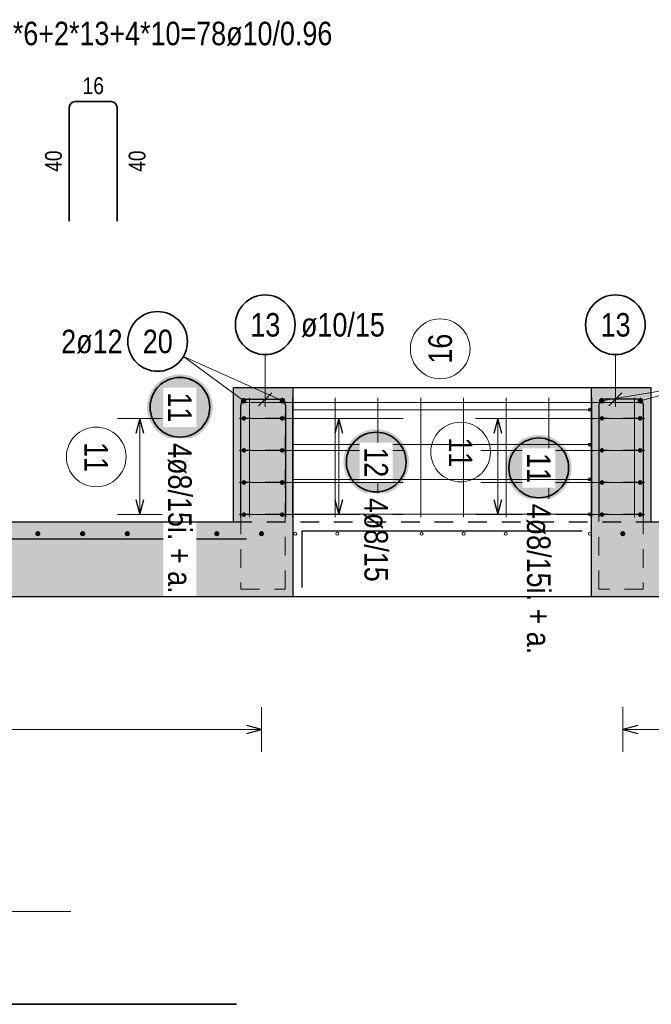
# Model space of a CAD drawing. Header units: millimetres. Extents: x -50 to 89, y -23 to 66.
# Tile 57 of 60: x 69.51 to 73.74, y 25.36 to 31.95. Entities that reach past the tile are written whole.
import ezdxf

# ---------------------------------------------------------------- set-up
doc = ezdxf.new("R2010")
doc.units = ezdxf.units.MM
doc.linetypes.add('HIDDEN', pattern=[0.375, 0.25, -0.125])
for name, color, linetype, lineweight in [('Achsen', 7, 'Continuous', 20), ('Bewehrung obere', 7, 'Continuous', 20), ('Geschnittene Kanten', 7, 'Continuous', 20), ('nplo Bewehrung', 7, 'Continuous', 20), ('Schraffuren', 7, 'Continuous', 20)]:
    doc.layers.add(name, color=color, linetype=linetype, lineweight=lineweight)
doc.styles.add('Arial Narrow', font='ARIALN.TTF')

msp = doc.modelspace()

# ---------------------------------------------------------------- hatches: boundary and pattern name
at = {"layer": 'Bewehrung obere', "lineweight": 25, "true_color": 0xffffff}
for points in [[(70.803252, 29.357938), (70.803118, 29.365616), (70.802716, 29.373284), (70.802047, 29.380934), (70.801111, 29.388556), (70.799909, 29.396141), (70.798444, 29.403679), (70.796717, 29.411161), (70.794729, 29.418578), (70.792484, 29.425922), (70.789984, 29.433182), (70.787232, 29.440351), (70.784232, 29.44742), (70.780986, 29.45438), (70.7775, 29.461222), (70.773777, 29.467938), (70.769822, 29.47452), (70.76564, 29.48096), (70.761235, 29.487251), (70.756614, 29.493384), (70.751782, 29.499351), (70.746744, 29.505147), (70.741507, 29.510763), (70.736077, 29.516193), (70.73046, 29.52143), (70.724665, 29.526468), (70.718697, 29.5313), (70.712564, 29.535922), (70.706274, 29.540326), (70.699834, 29.544509), (70.693252, 29.548464), (70.686535, 29.552186), (70.679693, 29.555673), (70.672734, 29.558918), (70.665665, 29.561918), (70.658496, 29.56467), (70.651235, 29.56717), (70.643892, 29.569416), (70.636475, 29.571403), (70.628992, 29.57313), (70.621454, 29.574596), (70.61387, 29.575797), (70.606248, 29.576733), (70.598598, 29.577402), (70.59093, 29.577804), (70.583252, 29.577938), (70.575574, 29.577804), (70.567905, 29.577402), (70.560255, 29.576733), (70.552634, 29.575797), (70.545049, 29.574596), (70.537511, 29.57313), (70.530029, 29.571403), (70.522612, 29.569416), (70.515268, 29.56717), (70.508007, 29.56467), (70.500838, 29.561918), (70.49377, 29.558918), (70.48681, 29.555673), (70.479968, 29.552186), (70.473252, 29.548464), (70.46667, 29.544509), (70.460229, 29.540326), (70.453939, 29.535922), (70.447806, 29.5313), (70.441838, 29.526468), (70.436043, 29.52143), (70.430427, 29.516193), (70.424997, 29.510763), (70.41976, 29.505147), (70.414722, 29.499351), (70.409889, 29.493384), (70.405268, 29.487251), (70.400863, 29.48096), (70.396681, 29.47452), (70.392726, 29.467938), (70.389003, 29.461222), (70.385517, 29.45438), (70.382272, 29.44742), (70.379271, 29.440351), (70.376519, 29.433182), (70.374019, 29.425922), (70.371774, 29.418578), (70.369787, 29.411161), (70.368059, 29.403679), (70.366594, 29.396141), (70.365393, 29.388556), (70.364457, 29.380934), (70.363788, 29.373284), (70.363386, 29.365616), (70.363252, 29.357938), (70.363386, 29.35026), (70.363788, 29.342592), (70.364457, 29.334942), (70.365393, 29.32732), (70.366594, 29.319735), (70.368059, 29.312197), (70.369787, 29.304715), (70.371774, 29.297298), (70.374019, 29.289954), (70.376519, 29.282694), (70.379271, 29.275525), (70.382272, 29.268456), (70.385517, 29.261496), (70.389003, 29.254654), (70.392726, 29.247938), (70.396681, 29.241356), (70.400863, 29.234916), (70.405268, 29.228625), (70.409889, 29.222492), (70.414722, 29.216525), (70.41976, 29.210729), (70.424997, 29.205113), (70.430427, 29.199683), (70.436043, 29.194446), (70.441838, 29.189408), (70.447806, 29.184576), (70.453939, 29.179954), (70.460229, 29.17555), (70.46667, 29.171367), (70.473252, 29.167412), (70.479968, 29.16369), (70.48681, 29.160203), (70.49377, 29.156958), (70.500838, 29.153958), (70.508007, 29.151206), (70.515268, 29.148706), (70.522612, 29.14646), (70.530029, 29.144473), (70.537511, 29.142746), (70.545049, 29.14128), (70.552634, 29.140079), (70.560255, 29.139143), (70.567905, 29.138474), (70.575574, 29.138072), (70.583252, 29.137938), (70.59093, 29.138072), (70.598598, 29.138474), (70.606248, 29.139143), (70.61387, 29.140079), (70.621454, 29.14128), (70.628992, 29.142746), (70.636475, 29.144473), (70.643892, 29.14646), (70.651235, 29.148706), (70.658496, 29.151206), (70.665665, 29.153958), (70.672734, 29.156958), (70.679693, 29.160203), (70.686535, 29.16369), (70.693252, 29.167412), (70.699834, 29.171367), (70.706274, 29.17555), (70.712564, 29.179954), (70.718697, 29.184576), (70.724665, 29.189408), (70.73046, 29.194446), (70.736077, 29.199683), (70.741507, 29.205113), (70.746744, 29.210729), (70.751782, 29.216525), (70.756614, 29.222492), (70.761235, 29.228625), (70.76564, 29.234916), (70.769822, 29.241356), (70.773777, 29.247938), (70.7775, 29.254654), (70.780986, 29.261496), (70.784232, 29.268456), (70.787232, 29.275525), (70.789984, 29.282694), (70.792484, 29.289954), (70.794729, 29.297298), (70.796717, 29.304715), (70.798444, 29.312197), (70.799909, 29.319735), (70.801111, 29.32732), (70.802047, 29.334942), (70.802716, 29.342592)], [(72.119097, 28.990852), (72.118963, 28.99853), (72.118561, 29.006199), (72.117891, 29.013849), (72.116956, 29.02147), (72.115754, 29.029055), (72.114289, 29.036593), (72.112562, 29.044075), (72.110574, 29.051493), (72.108329, 29.058836), (72.105829, 29.066097), (72.103077, 29.073266), (72.100077, 29.080334), (72.096831, 29.087294), (72.093345, 29.094136), (72.089622, 29.100852), (72.085667, 29.107435), (72.081485, 29.113875), (72.07708, 29.120165), (72.072459, 29.126298), (72.067626, 29.132266), (72.062589, 29.138061), (72.057351, 29.143677), (72.051921, 29.149107), (72.046305, 29.154344), (72.04051, 29.159382), (72.034542, 29.164215), (72.028409, 29.168836), (72.022119, 29.173241), (72.015679, 29.177423), (72.009097, 29.181378), (72.00238, 29.185101), (71.995538, 29.188587), (71.988579, 29.191832), (71.98151, 29.194833), (71.974341, 29.197585), (71.96708, 29.200085), (71.959737, 29.20233), (71.952319, 29.204317), (71.944837, 29.206045), (71.937299, 29.20751), (71.929715, 29.208711), (71.922093, 29.209647), (71.914443, 29.210316), (71.906775, 29.210718), (71.899097, 29.210852), (71.891419, 29.210718), (71.88375, 29.210316), (71.8761, 29.209647), (71.868479, 29.208711), (71.860894, 29.20751), (71.853356, 29.206045), (71.845874, 29.204317), (71.838456, 29.20233), (71.831113, 29.200085), (71.823852, 29.197585), (71.816683, 29.194833), (71.809615, 29.191832), (71.802655, 29.188587), (71.795813, 29.185101), (71.789097, 29.181378), (71.782514, 29.177423), (71.776074, 29.173241), (71.769784, 29.168836), (71.763651, 29.164215), (71.757683, 29.159382), (71.751888, 29.154344), (71.746272, 29.149107), (71.740842, 29.143677), (71.735605, 29.138061), (71.730567, 29.132266), (71.725734, 29.126298), (71.721113, 29.120165), (71.716708, 29.113875), (71.712526, 29.107435), (71.708571, 29.100852), (71.704848, 29.094136), (71.701362, 29.087294), (71.698117, 29.080334), (71.695116, 29.073266), (71.692364, 29.066097), (71.689864, 29.058836), (71.687619, 29.051493), (71.685632, 29.044075), (71.683904, 29.036593), (71.682439, 29.029055), (71.681238, 29.02147), (71.680302, 29.013849), (71.679633, 29.006199), (71.679231, 28.99853), (71.679097, 28.990852), (71.679231, 28.983174), (71.679633, 28.975506), (71.680302, 28.967856), (71.681238, 28.960234), (71.682439, 28.95265), (71.683904, 28.945112), (71.685632, 28.937629), (71.687619, 28.930212), (71.689864, 28.922869), (71.692364, 28.915608), (71.695116, 28.908439), (71.698117, 28.90137), (71.701362, 28.894411), (71.704848, 28.887569), (71.708571, 28.880852), (71.712526, 28.87427), (71.716708, 28.86783), (71.721113, 28.86154), (71.725734, 28.855407), (71.730567, 28.849439), (71.735605, 28.843644), (71.740842, 28.838027), (71.746272, 28.832598), (71.751888, 28.82736), (71.757683, 28.822323), (71.763651, 28.81749), (71.769784, 28.812869), (71.776074, 28.808464), (71.782514, 28.804282), (71.789097, 28.800327), (71.795813, 28.796604), (71.802655, 28.793118), (71.809615, 28.789872), (71.816683, 28.786872), (71.823852, 28.78412), (71.831113, 28.78162), (71.838456, 28.779375), (71.845874, 28.777387), (71.853356, 28.77566), (71.860894, 28.774195), (71.868479, 28.772993), (71.8761, 28.772057), (71.88375, 28.771388), (71.891419, 28.770986), (71.899097, 28.770852), (71.906775, 28.770986), (71.914443, 28.771388), (71.922093, 28.772057), (71.929715, 28.772993), (71.937299, 28.774195), (71.944837, 28.77566), (71.952319, 28.777387), (71.959737, 28.779375), (71.96708, 28.78162), (71.974341, 28.78412), (71.98151, 28.786872), (71.988579, 28.789872), (71.995538, 28.793118), (72.00238, 28.796604), (72.009097, 28.800327), (72.015679, 28.804282), (72.022119, 28.808464), (72.028409, 28.812869), (72.034542, 28.81749), (72.04051, 28.822323), (72.046305, 28.82736), (72.051921, 28.832598), (72.057351, 28.838027), (72.062589, 28.843644), (72.067626, 28.849439), (72.072459, 28.855407), (72.07708, 28.86154), (72.081485, 28.86783), (72.085667, 28.87427), (72.089622, 28.880852), (72.093345, 28.887569), (72.096831, 28.894411), (72.100077, 28.90137), (72.103077, 28.908439), (72.105829, 28.915608), (72.108329, 28.922869), (72.110574, 28.930212), (72.112562, 28.937629), (72.114289, 28.945112), (72.115754, 28.95265), (72.116956, 28.960234), (72.117891, 28.967856), (72.118561, 28.975506)], [(73.209174, 28.952063), (73.20904, 28.95974), (73.208638, 28.967409), (73.207969, 28.975059), (73.207033, 28.982681), (73.205832, 28.990265), (73.204366, 28.997803), (73.202639, 29.005285), (73.200652, 29.012703), (73.198406, 29.020046), (73.195906, 29.027307), (73.193154, 29.034476), (73.190154, 29.041545), (73.186909, 29.048504), (73.183422, 29.055346), (73.1797, 29.062063), (73.175745, 29.068645), (73.171562, 29.075085), (73.167158, 29.081375), (73.162536, 29.087508), (73.157704, 29.093476), (73.152666, 29.099271), (73.147429, 29.104887), (73.141999, 29.110317), (73.136383, 29.115554), (73.130587, 29.120592), (73.124619, 29.125425), (73.118487, 29.130046), (73.112196, 29.134451), (73.105756, 29.138633), (73.099174, 29.142588), (73.092458, 29.146311), (73.085616, 29.149797), (73.078656, 29.153043), (73.071587, 29.156043), (73.064418, 29.158795), (73.057158, 29.161295), (73.049814, 29.16354), (73.042397, 29.165528), (73.034915, 29.167255), (73.027377, 29.16872), (73.019792, 29.169921), (73.01217, 29.170857), (73.00452, 29.171527), (72.996852, 29.171928), (72.989174, 29.172063), (72.981496, 29.171928), (72.973828, 29.171527), (72.966178, 29.170857), (72.958556, 29.169921), (72.950971, 29.16872), (72.943433, 29.167255), (72.935951, 29.165528), (72.928534, 29.16354), (72.92119, 29.161295), (72.91393, 29.158795), (72.90676, 29.156043), (72.899692, 29.153043), (72.892732, 29.149797), (72.88589, 29.146311), (72.879174, 29.142588), (72.872592, 29.138633), (72.866151, 29.134451), (72.859861, 29.130046), (72.853728, 29.125425), (72.847761, 29.120592), (72.841965, 29.115554), (72.836349, 29.110317), (72.830919, 29.104887), (72.825682, 29.099271), (72.820644, 29.093476), (72.815812, 29.087508), (72.81119, 29.081375), (72.806786, 29.075085), (72.802603, 29.068645), (72.798648, 29.062063), (72.794925, 29.055346), (72.791439, 29.048504), (72.788194, 29.041545), (72.785193, 29.034476), (72.782442, 29.027307), (72.779942, 29.020046), (72.777696, 29.012703), (72.775709, 29.005285), (72.773981, 28.997803), (72.772516, 28.990265), (72.771315, 28.982681), (72.770379, 28.975059), (72.76971, 28.967409), (72.769308, 28.95974), (72.769174, 28.952063), (72.769308, 28.944385), (72.76971, 28.936716), (72.770379, 28.929066), (72.771315, 28.921444), (72.772516, 28.91386), (72.773981, 28.906322), (72.775709, 28.89884), (72.777696, 28.891422), (72.779942, 28.884079), (72.782442, 28.876818), (72.785193, 28.869649), (72.788194, 28.86258), (72.791439, 28.855621), (72.794925, 28.848779), (72.798648, 28.842063), (72.802603, 28.83548), (72.806786, 28.82904), (72.81119, 28.82275), (72.815812, 28.816617), (72.820644, 28.810649), (72.825682, 28.804854), (72.830919, 28.799238), (72.836349, 28.793808), (72.841965, 28.788571), (72.847761, 28.783533), (72.853728, 28.7787), (72.859861, 28.774079), (72.866151, 28.769674), (72.872592, 28.765492), (72.879174, 28.761537), (72.88589, 28.757814), (72.892732, 28.754328), (72.899692, 28.751082), (72.90676, 28.748082), (72.91393, 28.74533), (72.92119, 28.74283), (72.928534, 28.740585), (72.935951, 28.738597), (72.943433, 28.73687), (72.950971, 28.735405), (72.958556, 28.734204), (72.966178, 28.733268), (72.973828, 28.732598), (72.981496, 28.732197), (72.989174, 28.732063), (72.996852, 28.732197), (73.00452, 28.732598), (73.01217, 28.733268), (73.019792, 28.734204), (73.027377, 28.735405), (73.034915, 28.73687), (73.042397, 28.738597), (73.049814, 28.740585), (73.057158, 28.74283), (73.064418, 28.74533), (73.071587, 28.748082), (73.078656, 28.751082), (73.085616, 28.754328), (73.092458, 28.757814), (73.099174, 28.761537), (73.105756, 28.765492), (73.112196, 28.769674), (73.118487, 28.774079), (73.124619, 28.7787), (73.130587, 28.783533), (73.136383, 28.788571), (73.141999, 28.793808), (73.147429, 28.799238), (73.152666, 28.804854), (73.157704, 28.810649), (73.162536, 28.816617), (73.167158, 28.82275), (73.171562, 28.82904), (73.175745, 28.83548), (73.1797, 28.842063), (73.183422, 28.848779), (73.186909, 28.855621), (73.190154, 28.86258), (73.193154, 28.869649), (73.195906, 28.876818), (73.198406, 28.884079), (73.200652, 28.891422), (73.202639, 28.89884), (73.204366, 28.906322), (73.205832, 28.91386), (73.207033, 28.921444), (73.207969, 28.929066), (73.208638, 28.936716)]]:
    msp.add_hatch(color=7, dxfattribs=at).paths.add_polyline_path(points)
at = {"layer": 'Schraffuren', "lineweight": 13, "true_color": 0xd7ffd7}
for points in [[(71.340801, 28.591278), (71.340801, 29.491278), (70.940801, 29.491278), (70.940801, 28.591278)], [(73.740801, 28.591278), (73.740801, 29.491278), (73.340801, 29.491278), (73.340801, 28.591278)], [(71.340801, 28.091278), (71.340801, 28.591278), (65.721656, 28.591278), (65.721656, 28.091278)], [(78.189846, 28.091278), (78.189846, 28.591278), (73.340801, 28.591278), (73.340801, 28.091278)]]:
    msp.add_hatch(color=254, dxfattribs=at).paths.add_polyline_path(points)

# ---------------------------------------------------------------- linework, layer by layer
at = {"color": 3, "linetype": 'Continuous', "lineweight": 25}
msp.add_line((71.340801, 29.491278), (73.340801, 29.491278), dxfattribs=at)
at = {"color": 5, "linetype": 'Continuous', "lineweight": 18}
msp.add_line((65.302456, 25.979637), (69.852939, 25.979637), dxfattribs=at)
at = {"color": 9, "linetype": 'Continuous', "lineweight": 0}
msp.add_circle((73.340801, 28.561278), 0.00222, dxfattribs=at)
at = {"layer": 'Achsen', "color": 5, "linetype": 'Continuous', "lineweight": 18, "ltscale": 0.5}
for p, q in [((71.010801, 29.401278), (70.606979, 29.698844)), ((71.270801, 29.401278), (70.606979, 29.698844)), ((73.410801, 29.401278), (74.058402, 29.509191)), ((73.670801, 29.401278), (74.058402, 29.509191))]:
    msp.add_line(p, q, dxfattribs=at)
at = {"layer": 'Achsen', "color": 9, "linetype": 'Continuous', "lineweight": 0, "ltscale": 0.5}
for p, q in [((71.340801, 29.341278), (73.340801, 29.341278)), ((71.340801, 29.107945), (73.340801, 29.107945))]:
    msp.add_line(p, q, dxfattribs=at)
at = {"layer": 'Achsen', "color": 3, "linetype": 'Continuous', "lineweight": 25}
msp.add_line((71.400801, 28.531278), (71.400801, 28.151278), dxfattribs=at)
at = {"layer": 'Achsen', "color": 2, "linetype": 'Continuous', "lineweight": 35, "ltscale": 0.5}
msp.add_circle((70.433742, 29.798789), 0.2, dxfattribs=at)
at = {"layer": 'Achsen', "color": 9, "linetype": 'Continuous', "lineweight": 0, "ltscale": 0.5}
msp.add_circle((72.328051, 29.749201), 0.2, dxfattribs=at)
at = {"layer": 'Achsen', "color": 4, "linetype": 'Continuous', "lineweight": 50, "ltscale": 0.5}
for centre, radius in [((71.010801, 29.401278), 0.012), ((71.010801, 29.401278), 0.012), ((71.270801, 29.401278), 0.012), ((71.270801, 29.401278), 0.012), ((73.410801, 29.401278), 0.012), ((73.410801, 29.401278), 0.012), ((73.670801, 29.401278), 0.012), ((73.670801, 29.401278), 0.012), ((71.010801, 29.401278), 0.0108), ((71.010801, 29.401278), 0.0084), ((71.010801, 29.401278), 0.006), ((71.010801, 29.401278), 0.0036), ((71.010801, 29.401278), 0.0012), ((71.270801, 29.401278), 0.0108), ((71.270801, 29.401278), 0.0084), ((71.270801, 29.401278), 0.006), ((71.270801, 29.401278), 0.0036), ((71.270801, 29.401278), 0.0012), ((73.410801, 29.401278), 0.0108), ((73.410801, 29.401278), 0.0084), ((73.410801, 29.401278), 0.006), ((73.410801, 29.401278), 0.0036), ((73.410801, 29.401278), 0.0012), ((73.670801, 29.401278), 0.0108), ((73.670801, 29.401278), 0.0084), ((73.670801, 29.401278), 0.006), ((73.670801, 29.401278), 0.0036), ((73.670801, 29.401278), 0.0012)]:
    msp.add_circle(centre, radius, dxfattribs=at)
at = {"layer": 'Bewehrung obere', "color": 2, "linetype": 'Continuous', "lineweight": 35, "ltscale": 0.5}
for p, q in [((69.881568, 31.405461), (70.121568, 31.405461)), ((69.841568, 30.605461), (69.841568, 31.365461)), ((70.161568, 31.365461), (70.161568, 30.605461))]:
    msp.add_line(p, q, dxfattribs=at)
at = {"layer": 'Bewehrung obere', "color": 5, "linetype": 'Continuous', "lineweight": 18, "ltscale": 0.5}
for p, q in [((71.155098, 29.710279), (71.155098, 29.361278)), ((73.502782, 29.710279), (73.502782, 29.361278)), ((70.464243, 29.283278), (70.164243, 29.283278)), ((70.314243, 29.283278), (70.314243, 28.639278)), ((71.799097, 29.283277), (71.499097, 29.283277)), ((71.649097, 28.639278), (71.649097, 29.283277)), ((72.864243, 29.283278), (72.564243, 29.283278)), ((72.714243, 29.283278), (72.714243, 28.639278)), ((70.164243, 28.639278), (70.464243, 28.639278)), ((71.499097, 28.639278), (71.799097, 28.639278)), ((72.564243, 28.639278), (72.864243, 28.639278)), ((71.130798, 27.05), (71.130798, 27.35)), ((73.552467, 27.35), (73.552467, 27.05)), ((66.331656, 27.2), (71.130798, 27.2)), ((73.552467, 27.2), (75.247481, 27.2))]:
    msp.add_line(p, q, dxfattribs=at)
at = {"layer": 'Bewehrung obere', "color": 3, "linetype": 'Continuous', "lineweight": 25, "ltscale": 0.5}
for p, q in [((71.110903, 29.367084), (71.199292, 29.455472)), ((73.458588, 29.367084), (73.546976, 29.455472)), ((70.990801, 28.621278), (70.990801, 29.371278)), ((71.030801, 29.411278), (71.250801, 29.411278)), ((71.290801, 29.371278), (71.290801, 28.621278)), ((73.390801, 29.371278), (73.390801, 28.621278)), ((73.650801, 29.411278), (73.430801, 29.411278)), ((73.690801, 28.621278), (73.690801, 29.371278)), ((70.314243, 29.283278), (70.287448, 29.183278)), ((70.341038, 29.183278), (70.314243, 29.283278)), ((71.649097, 29.283277), (71.622302, 29.183277)), ((71.675892, 29.183277), (71.649097, 29.283277)), ((72.714243, 29.283278), (72.687448, 29.183278)), ((72.741038, 29.183278), (72.714243, 29.283278)), ((70.287448, 28.739278), (70.314243, 28.639278)), ((70.314243, 28.639278), (70.341038, 28.739278)), ((71.622302, 28.739278), (71.649097, 28.639278)), ((71.649097, 28.639278), (71.675892, 28.739278)), ((72.687448, 28.739278), (72.714243, 28.639278)), ((72.714243, 28.639278), (72.741038, 28.739278)), ((66.390196, 28.477529), (71.030196, 28.477529)), ((71.130798, 27.2), (71.030798, 27.226795)), ((71.030798, 27.173205), (71.130798, 27.2)), ((73.652467, 27.226795), (73.552467, 27.2)), ((73.552467, 27.2), (73.652467, 27.173205))]:
    msp.add_line(p, q, dxfattribs=at)
at = {"layer": 'Bewehrung obere', "color": 3, "linetype": 'HIDDEN', "lineweight": 25, "ltscale": 0.5}
for p, q in [((71.280801, 29.283277), (71.000801, 29.283277)), ((73.680801, 29.283277), (73.400801, 29.283277)), ((71.280801, 29.068611), (71.000801, 29.068611)), ((73.680801, 29.068611), (73.400801, 29.068611)), ((71.280801, 28.853944), (71.000801, 28.853944)), ((73.680801, 28.853944), (73.400801, 28.853944)), ((71.280801, 28.639278), (71.000801, 28.639278)), ((73.680801, 28.639278), (73.400801, 28.639278))]:
    msp.add_line(p, q, dxfattribs=at)
at = {"layer": 'Bewehrung obere', "color": 2, "linetype": 'Continuous', "lineweight": 35, "ltscale": 0.5}
for centre in [(71.155098, 29.910279), (73.502782, 29.910279), (70.583252, 29.357938), (71.899097, 28.990852), (72.989174, 28.952063)]:
    msp.add_circle(centre, 0.2, dxfattribs=at)
at = {"layer": 'Bewehrung obere', "color": 4, "linetype": 'Continuous', "lineweight": 50, "ltscale": 0.5}
for centre, radius in [((71.012801, 29.283278), 0.008), ((71.012801, 29.283278), 0.008), ((71.012801, 29.283278), 0.0072), ((71.012801, 29.283278), 0.0056), ((71.012801, 29.283278), 0.004), ((71.012801, 29.283278), 0.0024), ((71.012801, 29.283278), 0.0008), ((71.268801, 29.283278), 0.008), ((71.268801, 29.283278), 0.008), ((71.268801, 29.283278), 0.0072), ((71.268801, 29.283278), 0.0056), ((71.268801, 29.283278), 0.004), ((71.268801, 29.283278), 0.0024), ((71.268801, 29.283278), 0.0008), ((73.412801, 29.283278), 0.008), ((73.412801, 29.283278), 0.008), ((73.412801, 29.283278), 0.0072), ((73.412801, 29.283278), 0.0056), ((73.412801, 29.283278), 0.004), ((73.412801, 29.283278), 0.0024), ((73.412801, 29.283278), 0.0008), ((73.668801, 29.283278), 0.008), ((73.668801, 29.283278), 0.008), ((73.668801, 29.283278), 0.0072), ((73.668801, 29.283278), 0.0056), ((73.668801, 29.283278), 0.004), ((73.668801, 29.283278), 0.0024), ((73.668801, 29.283278), 0.0008), ((71.012801, 29.068611), 0.008), ((71.012801, 29.068611), 0.008), ((71.012801, 29.068611), 0.0072), ((71.012801, 29.068611), 0.0056), ((71.012801, 29.068611), 0.004), ((71.012801, 29.068611), 0.0024), ((71.012801, 29.068611), 0.0008), ((71.268801, 29.068611), 0.008), ((71.268801, 29.068611), 0.008), ((71.268801, 29.068611), 0.0072), ((71.268801, 29.068611), 0.0056), ((71.268801, 29.068611), 0.004), ((71.268801, 29.068611), 0.0024), ((71.268801, 29.068611), 0.0008), ((73.412801, 29.068611), 0.008), ((73.412801, 29.068611), 0.008), ((73.412801, 29.068611), 0.0072), ((73.412801, 29.068611), 0.0056), ((73.412801, 29.068611), 0.004), ((73.412801, 29.068611), 0.0024), ((73.412801, 29.068611), 0.0008), ((73.668801, 29.068611), 0.008), ((73.668801, 29.068611), 0.008), ((73.668801, 29.068611), 0.0072), ((73.668801, 29.068611), 0.0056), ((73.668801, 29.068611), 0.004), ((73.668801, 29.068611), 0.0024), ((73.668801, 29.068611), 0.0008), ((71.012801, 28.853945), 0.008), ((71.012801, 28.853945), 0.008), ((71.012801, 28.853945), 0.0072), ((71.012801, 28.853945), 0.0056), ((71.012801, 28.853945), 0.004), ((71.012801, 28.853945), 0.0024), ((71.012801, 28.853945), 0.0008), ((71.268801, 28.853945), 0.008), ((71.268801, 28.853945), 0.008), ((71.268801, 28.853945), 0.0072), ((71.268801, 28.853945), 0.0056), ((71.268801, 28.853945), 0.004), ((71.268801, 28.853945), 0.0024), ((71.268801, 28.853945), 0.0008), ((73.412801, 28.853945), 0.008), ((73.412801, 28.853945), 0.008), ((73.412801, 28.853945), 0.0072), ((73.412801, 28.853945), 0.0056), ((73.412801, 28.853945), 0.004), ((73.412801, 28.853945), 0.0024), ((73.412801, 28.853945), 0.0008), ((73.668801, 28.853945), 0.008), ((73.668801, 28.853945), 0.008), ((73.668801, 28.853945), 0.0072), ((73.668801, 28.853945), 0.0056), ((73.668801, 28.853945), 0.004), ((73.668801, 28.853945), 0.0024), ((73.668801, 28.853945), 0.0008), ((71.012801, 28.639278), 0.008), ((71.012801, 28.639278), 0.008), ((71.012801, 28.639278), 0.0072), ((71.012801, 28.639278), 0.0056), ((71.012801, 28.639278), 0.004), ((71.012801, 28.639278), 0.0024), ((71.012801, 28.639278), 0.0008), ((71.268801, 28.639278), 0.008), ((71.268801, 28.639278), 0.008), ((71.268801, 28.639278), 0.0072), ((71.268801, 28.639278), 0.0056), ((71.268801, 28.639278), 0.004), ((71.268801, 28.639278), 0.0024), ((71.268801, 28.639278), 0.0008), ((73.412801, 28.639278), 0.008), ((73.412801, 28.639278), 0.008), ((73.412801, 28.639278), 0.0072), ((73.412801, 28.639278), 0.0056), ((73.412801, 28.639278), 0.004), ((73.412801, 28.639278), 0.0024), ((73.412801, 28.639278), 0.0008), ((73.668801, 28.639278), 0.008), ((73.668801, 28.639278), 0.008), ((73.668801, 28.639278), 0.0072), ((73.668801, 28.639278), 0.0056), ((73.668801, 28.639278), 0.004), ((73.668801, 28.639278), 0.0024), ((73.668801, 28.639278), 0.0008), ((69.631066, 28.511278), 0.01), ((69.631066, 28.511278), 0.01), ((69.631066, 28.511278), 0.009), ((69.631066, 28.511278), 0.007), ((69.631066, 28.511278), 0.005), ((69.631066, 28.511278), 0.003), ((69.631066, 28.511278), 0.001), ((69.931012, 28.511278), 0.01), ((69.931012, 28.511278), 0.01), ((69.931012, 28.511278), 0.009), ((69.931012, 28.511278), 0.007), ((69.931012, 28.511278), 0.005), ((69.931012, 28.511278), 0.003), ((69.931012, 28.511278), 0.001), ((70.230959, 28.511278), 0.01), ((70.230959, 28.511278), 0.01), ((70.230959, 28.511278), 0.009), ((70.230959, 28.511278), 0.007), ((70.230959, 28.511278), 0.005), ((70.230959, 28.511278), 0.003), ((70.230959, 28.511278), 0.001), ((70.530905, 28.511278), 0.01), ((70.530905, 28.511278), 0.01), ((70.530905, 28.511278), 0.009), ((70.530905, 28.511278), 0.007), ((70.530905, 28.511278), 0.005), ((70.530905, 28.511278), 0.003), ((70.530905, 28.511278), 0.001), ((70.830851, 28.511278), 0.01), ((70.830851, 28.511278), 0.01), ((70.830851, 28.511278), 0.009), ((70.830851, 28.511278), 0.007), ((70.830851, 28.511278), 0.005), ((70.830851, 28.511278), 0.003), ((70.830851, 28.511278), 0.001), ((71.130798, 28.511278), 0.01), ((71.130798, 28.511278), 0.01), ((71.130798, 28.511278), 0.009), ((71.130798, 28.511278), 0.007), ((71.130798, 28.511278), 0.005), ((71.130798, 28.511278), 0.003), ((71.130798, 28.511278), 0.001), ((73.552467, 28.511278), 0.01), ((73.552467, 28.511278), 0.01), ((73.552467, 28.511278), 0.009), ((73.552467, 28.511278), 0.007), ((73.552467, 28.511278), 0.005), ((73.552467, 28.511278), 0.003), ((73.552467, 28.511278), 0.001)]:
    msp.add_circle(centre, radius, dxfattribs=at)
at = {"layer": 'Bewehrung obere', "color": 9, "linetype": 'Continuous', "lineweight": 0, "ltscale": 0.5}
for centre in [(70.022033, 29.025171), (72.464948, 29.057935)]:
    msp.add_circle(centre, 0.2, dxfattribs=at)
at = {"layer": 'Bewehrung obere', "color": 2, "linetype": 'Continuous', "lineweight": 35, "ltscale": 0.5}
for centre, start, end in [((69.881568, 31.365461), 90, 180), ((70.121568, 31.365461), 0, 90)]:
    msp.add_arc(centre, 0.04, start, end, dxfattribs=at)
at = {"layer": 'Bewehrung obere', "color": 3, "linetype": 'Continuous', "lineweight": 25, "ltscale": 0.5}
for centre, start, end in [((71.030801, 29.371278), 90, 180), ((71.250801, 29.371278), 0, 90), ((73.430801, 29.371278), 90, 180), ((73.650801, 29.371278), 0, 90)]:
    msp.add_arc(centre, 0.04, start, end, dxfattribs=at)
at = {"layer": 'Geschnittene Kanten', "color": 3, "linetype": 'Continuous', "lineweight": 25}
for p, q in [((70.940801, 29.491278), (71.340801, 29.491278)), ((70.940801, 29.491278), (70.940801, 28.591278)), ((71.340801, 29.491278), (71.340801, 28.591278)), ((73.340801, 29.491278), (73.740801, 29.491278)), ((73.340801, 29.491278), (73.340801, 28.591278)), ((73.740801, 29.491278), (73.740801, 28.591278)), ((71.340801, 28.591278), (71.340801, 28.091278)), ((73.340801, 28.591278), (73.340801, 28.091278)), ((73.740801, 28.591278), (78.189846, 28.591278)), ((73.340801, 28.091278), (77.062175, 28.091278))]:
    msp.add_line(p, q, dxfattribs=at)
at = {"layer": 'Geschnittene Kanten', "color": 10, "linetype": 'HIDDEN', "ltscale": 0.5}
for p, q in [((70.992158, 29.308483), (70.992158, 28.140548)), ((71.289291, 28.140548), (71.289291, 29.308483)), ((73.392311, 28.140548), (73.392311, 29.308483)), ((73.689443, 29.308483), (73.689443, 28.140548)), ((70.992158, 28.140548), (71.289291, 28.140548)), ((73.689443, 28.140548), (73.392311, 28.140548))]:
    msp.add_line(p, q, dxfattribs=at)
at = {"layer": 'Geschnittene Kanten', "color": 2, "linetype": 'Continuous', "lineweight": 35, "ltscale": 0.5}
msp.add_line((66.321656, 25.359062), (70.961656, 25.359062), dxfattribs=at)
at = {"layer": 'nplo Bewehrung', "color": 9, "linetype": 'Continuous', "lineweight": 0, "ltscale": 0.5}
for p, q in [((71.050801, 28.621278), (71.050801, 29.421278)), ((71.337467, 28.621278), (71.337467, 29.421278)), ((71.624134, 28.621278), (71.624134, 29.421278)), ((71.9108, 28.621278), (71.9108, 29.421278)), ((72.197467, 28.621278), (72.197467, 29.421278)), ((72.484133, 28.621278), (72.484133, 29.421278)), ((72.7708, 28.621278), (72.7708, 29.421278)), ((73.057466, 28.621278), (73.057466, 29.421278)), ((73.344133, 28.621278), (73.344133, 29.421278)), ((73.630799, 28.621278), (73.630799, 29.421278)), ((71.020801, 29.389278), (73.660801, 29.389278)), ((70.980801, 29.283277), (72.080801, 29.283277)), ((71.340801, 29.341278), (73.340801, 29.341278)), ((71.340801, 29.341278), (73.340801, 29.341278)), ((72.600801, 29.283277), (73.700801, 29.283277)), ((73.400801, 29.283277), (73.680801, 29.283277)), ((71.340801, 29.107945), (73.340801, 29.107945)), ((71.340801, 29.107945), (73.340801, 29.107945)), ((70.980801, 29.068611), (72.080801, 29.068611)), ((72.600801, 29.068611), (73.700801, 29.068611)), ((73.400801, 29.068611), (73.680801, 29.068611)), ((70.980801, 28.853944), (72.080801, 28.853944)), ((72.600801, 28.853944), (73.700801, 28.853944)), ((73.400801, 28.853944), (73.680801, 28.853944)), ((70.980801, 28.639278), (72.080801, 28.639278)), ((72.600801, 28.639278), (73.700801, 28.639278)), ((73.400801, 28.639278), (73.680801, 28.639278))]:
    msp.add_line(p, q, dxfattribs=at)
for centre, radius in [((73.330801, 29.341278), 0.01), ((73.330801, 29.341278), 0.01), ((71.008801, 29.283277), 0.008), ((71.008801, 29.283277), 0.008), ((71.272801, 29.283277), 0.008), ((71.272801, 29.283277), 0.008), ((73.330801, 29.107945), 0.01), ((73.330801, 29.107945), 0.01), ((71.008801, 29.068611), 0.008), ((71.008801, 29.068611), 0.008), ((71.272801, 29.068611), 0.008), ((71.272801, 29.068611), 0.008), ((71.008801, 28.853944), 0.008), ((71.008801, 28.853944), 0.008), ((71.272801, 28.853944), 0.008), ((71.272801, 28.853944), 0.008), ((73.330801, 28.874611), 0.01), ((73.330801, 28.874611), 0.01), ((71.008801, 28.639278), 0.008), ((71.008801, 28.639278), 0.008), ((71.272801, 28.639278), 0.008), ((71.272801, 28.639278), 0.008), ((73.330801, 28.641278), 0.01), ((73.330801, 28.641278), 0.01), ((71.356663, 28.511278), 0.01), ((71.356663, 28.511278), 0.01), ((71.638921, 28.511278), 0.01), ((71.638921, 28.511278), 0.01), ((71.921178, 28.511278), 0.01), ((71.921178, 28.511278), 0.01), ((72.203436, 28.511278), 0.01), ((72.203436, 28.511278), 0.01), ((72.485693, 28.511278), 0.01), ((72.485693, 28.511278), 0.01), ((72.767951, 28.511278), 0.01), ((72.767951, 28.511278), 0.01), ((73.050208, 28.511278), 0.01), ((73.050208, 28.511278), 0.01), ((73.332465, 28.511278), 0.01), ((73.332465, 28.511278), 0.01)]:
    msp.add_circle(centre, radius, dxfattribs=at)

# ---------------------------------------------------------------- texts
at = {"layer": 'Achsen', "color": 2, "lineweight": 35, "char_height": 0.1575, "attachment_point": 1, "line_spacing_factor": 0.9, "style": 'Arial Narrow'}
for s, insert in [('2ø12', (69.787392, 29.877539)), ('20', (70.334517, 29.877539))]:
    msp.add_mtext(s, dxfattribs=dict(at, insert=insert))
at = {"layer": 'Achsen', "color": 9, "lineweight": 0, "insert": (72.249301, 29.649976), "char_height": 0.1575, "attachment_point": 1, "rotation": 90, "line_spacing_factor": 0.9, "style": 'Arial Narrow'}
msp.add_mtext('16', dxfattribs=at)
at = {"layer": 'Bewehrung obere', "color": 2, "lineweight": 35, "char_height": 0.1575, "attachment_point": 1, "line_spacing_factor": 0.9, "style": 'Arial Narrow'}
for s, insert in [('2*6+2*13+4*10=78ø10/0.96', (69.363152, 31.940238)), ('13', (71.055873, 29.989029)), ('ø10/15', (71.395098, 29.989029)), ('13', (73.403557, 29.989029))]:
    msp.add_mtext(s, dxfattribs=dict(at, insert=insert))
at = {"layer": 'Bewehrung obere', "color": 3, "lineweight": 25, "insert": (69.930693, 31.567961), "char_height": 0.1125, "attachment_point": 1, "line_spacing_factor": 0.9, "style": 'Arial Narrow'}
msp.add_mtext('16', dxfattribs=at)
at = {"layer": 'Bewehrung obere', "color": 3, "lineweight": 25, "char_height": 0.1125, "attachment_point": 1, "rotation": 90, "line_spacing_factor": 0.9, "style": 'Arial Narrow'}
for insert in [(69.679068, 30.934586), (70.239693, 30.934586)]:
    msp.add_mtext('40', dxfattribs=dict(at, insert=insert))
at = {"layer": 'Bewehrung obere', "color": 9, "lineweight": 0, "char_height": 0.1575, "attachment_point": 1, "rotation": 270, "line_spacing_factor": 0.9, "style": 'Arial Narrow'}
for insert in [(70.100783, 29.124396), (72.543698, 29.15716)]:
    msp.add_mtext('11', dxfattribs=dict(at, insert=insert))

# ---------------------------------------------------------------- next in the draw order: texts
at = {"layer": 'Bewehrung obere', "color": 2, "lineweight": 35, "char_height": 0.1575, "attachment_point": 1, "rotation": 270, "line_spacing_factor": 0.9, "style": 'Arial Narrow', "bg_fill": 3, "box_fill_scale": 1.2, "bg_fill_color": 256, "bg_fill_true_color": 13158600, "bg_fill_transparency": 0}
for s, insert in [('11', (70.662002, 29.457163)), ('4ø8/15i. + a.', (70.662002, 29.117938)), ('12', (71.977847, 29.090077)), ('4ø8/15', (71.977847, 28.750852))]:
    msp.add_mtext(s, dxfattribs=dict(at, insert=insert))

# ---------------------------------------------------------------- next in the draw order: linework, layer by layer
at = {"layer": 'Achsen', "color": 9, "linetype": 'Continuous', "lineweight": 0, "ltscale": 0.5}
for p, q in [((71.340801, 28.874611), (73.340801, 28.874611)), ((71.340801, 28.641278), (73.340801, 28.641278))]:
    msp.add_line(p, q, dxfattribs=at)
at = {"layer": 'Geschnittene Kanten', "color": 3, "linetype": 'Continuous', "lineweight": 25}
for p, q in [((66.321656, 28.591278), (70.940801, 28.591278)), ((66.221139, 28.091278), (71.340801, 28.091278))]:
    msp.add_line(p, q, dxfattribs=at)

# ---------------------------------------------------------------- next in the draw order: texts
at = {"layer": 'Bewehrung obere', "color": 2, "lineweight": 35, "char_height": 0.1575, "attachment_point": 1, "rotation": 270, "line_spacing_factor": 0.9, "style": 'Arial Narrow', "bg_fill": 3, "box_fill_scale": 1.2, "bg_fill_color": 256, "bg_fill_true_color": 13158600, "bg_fill_transparency": 0}
for s, insert in [('11', (73.067924, 29.051288)), ('4ø8/15i. + a.', (73.067924, 28.712063))]:
    msp.add_mtext(s, dxfattribs=dict(at, insert=insert))

# ---------------------------------------------------------------- next in the draw order: linework, layer by layer
at = {"color": 3, "linetype": 'HIDDEN', "lineweight": 25, "ltscale": 0.5}
msp.add_line((70.940801, 28.591278), (73.740801, 28.591278), dxfattribs=at)
at = {"color": 3, "linetype": 'Continuous', "lineweight": 25}
msp.add_line((71.340801, 28.091278), (73.340801, 28.091278), dxfattribs=at)
at = {"layer": 'Achsen', "color": 3, "linetype": 'Continuous', "lineweight": 25}
msp.add_line((71.400801, 28.531278), (73.280801, 28.531278), dxfattribs=at)
at = {"layer": 'nplo Bewehrung', "color": 9, "linetype": 'Continuous', "lineweight": 0, "ltscale": 0.5}
for p, q in [((71.340801, 28.874611), (73.340801, 28.874611)), ((71.340801, 28.874611), (73.340801, 28.874611)), ((71.340801, 28.641278), (73.340801, 28.641278)), ((71.340801, 28.641278), (73.340801, 28.641278))]:
    msp.add_line(p, q, dxfattribs=at)

doc.saveas('drawing.dxf')
